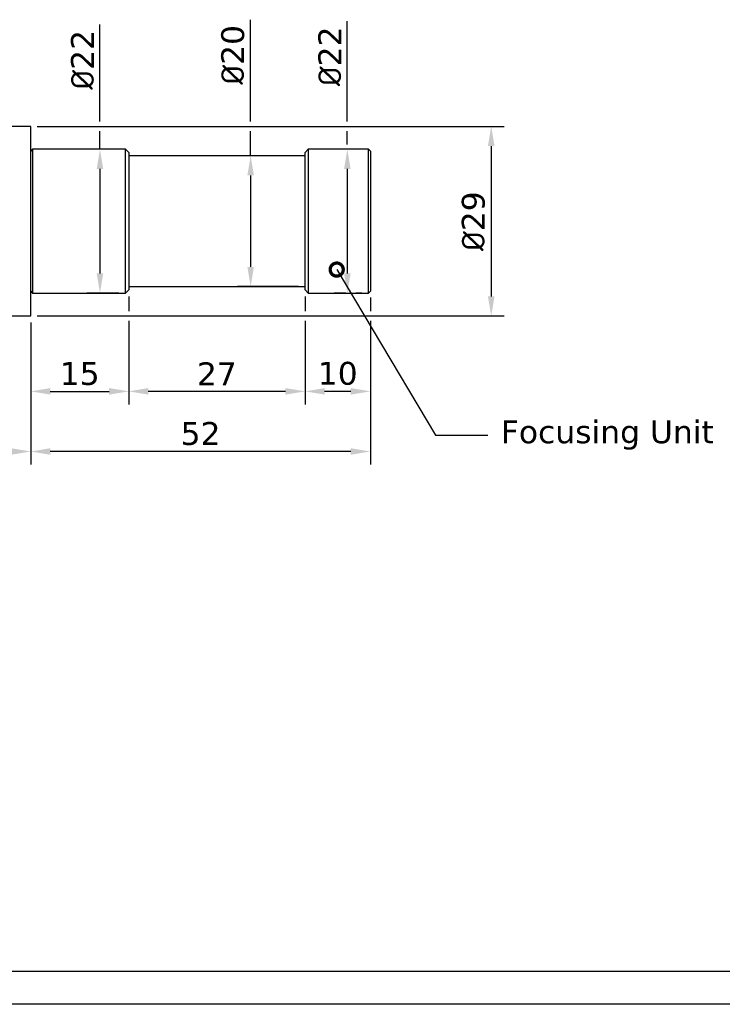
# Model space of a CAD drawing. Header units: millimetres. Extents: x 0 to 420, y 0 to 297.
# Tile 3 of 5: x 155 to 262, y 0 to 151. Entities that reach past the tile are written whole.
import ezdxf
from ezdxf import colors
from ezdxf.entities.mleader import LeaderData, LeaderLine
from ezdxf.math import Vec2, Vec3

# ---------------------------------------------------------------- set-up
doc = ezdxf.new("R2010")
doc.units = ezdxf.units.MM
doc.layers.get('0').update_dxf_attribs({"color": 3, "lineweight": 30})
doc.layers.add('Dimension', color=7, linetype='Continuous', lineweight=30)
doc.layers.add('SLD-0', color=3, linetype='Continuous')
doc.layers.add('Text', color=2, linetype='Continuous')
doc.styles.add('iCoreText', font='verdana.ttf', dxfattribs={"height": 3.5})
doc.styles.add('SLDTEXTSTYLE0', font='TXT', dxfattribs={"width": 0.6})
doc.styles.get("Standard").update_dxf_attribs({"font": 'verdana.ttf'})
doc.dimstyles.new('ISO-iCore', dxfattribs={"dimtxt": 3.5, "dimasz": 3, "dimexe": 2, "dimexo": 1, "dimgap": 0.9, "dimtad": 1, "dimrnd": 0.0005, "dimzin": 12, "dimdsep": 46, "dimtxsty": 'Standard', "dimcen": 0, "dimclrd": 256, "dimclre": 256, "dimclrt": 2, "dimadec": 1, "dimazin": 2, "dimtfac": 1, "dimtmove": 0, "dimatfit": 3, "dimfxl": 1, "dimarcsym": 1})

# ---------------------------------------------------------------- blocks, each defined once
blk = doc.blocks.new('*D67')
at = {"layer": 'Defpoints', "color": 0}
for p in [(208.28, 109.13), (156.28, 105.33), (156.28, 84.59)]:
    blk.add_point(p, dxfattribs=at)
at = {"layer": 'Dimension', "lineweight": -2}
for p, q in [((208.28, 108.13), (208.28, 106.08)), ((156.28, 104.33), (156.28, 82.59)), ((208.28, 104.58), (208.28, 82.59)), ((205.28, 84.59), (159.28, 84.59))]:
    blk.add_line(p, q, dxfattribs=at)
at = {"layer": 'Dimension'}
for points in [[(159.28, 85.09), (159.28, 84.09), (156.28, 84.59)], [(205.28, 84.09), (205.28, 85.09), (208.28, 84.59)]]:
    blk.add_solid(points, dxfattribs=at)
at = {"layer": 'Dimension', "color": 2, "insert": (182.28, 87.31), "char_height": 3.5, "attachment_point": 5}
blk.add_mtext('52', dxfattribs=at)
blk = doc.blocks.new('*D68')
at = {"layer": 'Defpoints', "color": 0}
for p in [(96.28, 105.33), (156.28, 105.33), (96.28, 84.59)]:
    blk.add_point(p, dxfattribs=at)
at = {"layer": 'Dimension', "lineweight": -2}
for p, q in [((96.28, 104.33), (96.28, 82.59)), ((156.28, 104.33), (156.28, 82.59)), ((153.28, 84.59), (99.28, 84.59))]:
    blk.add_line(p, q, dxfattribs=at)
at = {"layer": 'Dimension'}
for points in [[(99.28, 85.09), (99.28, 84.09), (96.28, 84.59)], [(153.28, 84.09), (153.28, 85.09), (156.28, 84.59)]]:
    blk.add_solid(points, dxfattribs=at)
at = {"layer": 'Dimension', "color": 2, "insert": (126.28, 87.31), "char_height": 3.5, "attachment_point": 5}
blk.add_mtext('60', dxfattribs=at)
blk = doc.blocks.new('*D69')
at = {"layer": 'Defpoints', "color": 0}
for p in [(207.98, 130.83), (204.75, 108.83), (207.98, 108.83)]:
    blk.add_point(p, dxfattribs=at)
at = {"layer": 'Dimension', "lineweight": -2}
for p, q in [((204.75, 135.08), (204.75, 150.43)), ((204.75, 131.58), (204.75, 133.58)), ((206.98, 130.83), (202.75, 130.83)), ((204.75, 127.83), (204.75, 111.83)), ((204.53, 108.83), (202.75, 108.83)), ((206.98, 108.83), (206.03, 108.83))]:
    blk.add_line(p, q, dxfattribs=at)
at = {"layer": 'Dimension'}
for points in [[(205.25, 127.83), (204.25, 127.83), (204.75, 130.83)], [(204.25, 111.83), (205.25, 111.83), (204.75, 108.83)]]:
    blk.add_solid(points, dxfattribs=at)
at = {"layer": 'Dimension', "color": 2, "insert": (202.06, 145.05), "char_height": 3.5, "attachment_point": 5, "rotation": 90}
blk.add_mtext('{\\fISOCPEUR|b0|i0|c129|p34;%%C}22', dxfattribs=at)
blk = doc.blocks.new('*D70')
at = {"layer": 'Defpoints', "color": 0}
for p in [(156.28, 134.33), (156.28, 105.33), (226.78, 105.33)]:
    blk.add_point(p, dxfattribs=at)
at = {"layer": 'Dimension', "lineweight": -2}
for p, q in [((157.28, 134.33), (228.78, 134.33)), ((226.78, 131.33), (226.78, 108.33)), ((157.28, 105.33), (228.78, 105.33))]:
    blk.add_line(p, q, dxfattribs=at)
at = {"layer": 'Dimension'}
for points in [[(227.28, 131.33), (226.28, 131.33), (226.78, 134.33)], [(226.28, 108.33), (227.28, 108.33), (226.78, 105.33)]]:
    blk.add_solid(points, dxfattribs=at)
at = {"layer": 'Dimension', "color": 2, "insert": (224.06, 119.83), "char_height": 3.5, "attachment_point": 5, "rotation": 90}
blk.add_mtext('{\\fISOCPEUR|b0|i0|c129|p34;%%C}29', dxfattribs=at)
blk = doc.blocks.new('_DotSmall')
at = {"color": 0, "linetype": 'ByBlock', "const_width": 0.5}
blk.add_lwpolyline([(-0.0625, 0, 1), (0.0625, 0, 1)], format="xyb", close=True, dxfattribs=at)
blk = doc.blocks.new('*D71')
at = {"layer": 'Defpoints', "color": 0}
for p in [(198.28, 109.33), (208.28, 109.13), (198.28, 93.79)]:
    blk.add_point(p, dxfattribs=at)
at = {"layer": 'Dimension', "lineweight": -2}
for p, q in [((198.28, 108.33), (198.28, 106.08)), ((208.28, 108.13), (208.28, 106.08)), ((198.28, 104.58), (198.28, 91.79)), ((208.28, 104.58), (208.28, 91.79)), ((205.28, 93.79), (201.28, 93.79))]:
    blk.add_line(p, q, dxfattribs=at)
at = {"layer": 'Dimension'}
for points in [[(201.28, 94.29), (201.28, 93.29), (198.28, 93.79)], [(205.28, 93.29), (205.28, 94.29), (208.28, 93.79)]]:
    blk.add_solid(points, dxfattribs=at)
at = {"layer": 'Dimension', "color": 2, "insert": (203.28, 96.52), "char_height": 3.5, "attachment_point": 5}
blk.add_mtext('10', dxfattribs=at)
blk = doc.blocks.new('*D72')
at = {"layer": 'Defpoints', "color": 0}
for p in [(171.28, 109.33), (198.28, 109.33), (171.28, 93.79)]:
    blk.add_point(p, dxfattribs=at)
at = {"layer": 'Dimension', "lineweight": -2}
for p, q in [((171.28, 108.33), (171.28, 106.08)), ((198.28, 108.33), (198.28, 106.08)), ((171.28, 104.58), (171.28, 91.79)), ((198.28, 104.58), (198.28, 91.79)), ((195.28, 93.79), (174.28, 93.79))]:
    blk.add_line(p, q, dxfattribs=at)
at = {"layer": 'Dimension'}
for points in [[(174.28, 94.29), (174.28, 93.29), (171.28, 93.79)], [(195.28, 93.29), (195.28, 94.29), (198.28, 93.79)]]:
    blk.add_solid(points, dxfattribs=at)
at = {"layer": 'Dimension', "color": 2, "insert": (184.78, 96.48), "char_height": 3.5, "attachment_point": 5}
blk.add_mtext('27', dxfattribs=at)
blk = doc.blocks.new('*D73')
at = {"layer": 'Defpoints', "color": 0}
for p in [(171.28, 109.33), (156.28, 105.33), (171.28, 93.79)]:
    blk.add_point(p, dxfattribs=at)
at = {"layer": 'Dimension', "lineweight": -2}
for p, q in [((171.28, 108.33), (171.28, 106.08)), ((156.28, 104.33), (156.28, 91.79)), ((171.28, 104.58), (171.28, 95.04)), ((159.28, 93.79), (168.28, 93.79)), ((171.28, 92.54), (171.28, 91.79))]:
    blk.add_line(p, q, dxfattribs=at)
at = {"layer": 'Dimension'}
for points in [[(159.28, 94.29), (159.28, 93.29), (156.28, 93.79)], [(168.28, 93.29), (168.28, 94.29), (171.28, 93.79)]]:
    blk.add_solid(points, dxfattribs=at)
at = {"layer": 'Dimension', "color": 2, "insert": (163.78, 96.49), "char_height": 3.5, "attachment_point": 5}
blk.add_mtext('15', dxfattribs=at)
blk = doc.blocks.new('*D74')
at = {"layer": 'Defpoints', "color": 0}
for p in [(198.28, 129.83), (189.95, 109.83), (198.28, 109.83)]:
    blk.add_point(p, dxfattribs=at)
at = {"layer": 'Dimension', "lineweight": -2}
for p, q in [((189.95, 135.08), (189.95, 150.66)), ((189.95, 129.83), (189.95, 133.58)), ((197.28, 129.83), (187.95, 129.83)), ((189.95, 126.83), (189.95, 112.83)), ((197.28, 109.83), (187.95, 109.83))]:
    blk.add_line(p, q, dxfattribs=at)
at = {"layer": 'Dimension'}
for points in [[(190.45, 126.83), (189.45, 126.83), (189.95, 129.83)], [(189.45, 112.83), (190.45, 112.83), (189.95, 109.83)]]:
    blk.add_solid(points, dxfattribs=at)
at = {"layer": 'Dimension', "color": 2, "insert": (187.23, 145.28), "char_height": 3.5, "attachment_point": 5, "rotation": 90}
blk.add_mtext('{\\fISOCPEUR|b0|i0|c129|p34;%%C}20', dxfattribs=at)
blk = doc.blocks.new('*D75')
at = {"layer": 'Defpoints', "color": 0}
for p in [(170.78, 130.83), (166.88, 108.83), (170.78, 108.83)]:
    blk.add_point(p, dxfattribs=at)
at = {"layer": 'Dimension', "lineweight": -2}
for p, q in [((166.88, 135.08), (166.88, 149.9)), ((166.88, 130.83), (166.88, 133.58)), ((169.78, 130.83), (164.88, 130.83)), ((166.88, 127.83), (166.88, 111.83)), ((169.78, 108.83), (164.88, 108.83))]:
    blk.add_line(p, q, dxfattribs=at)
at = {"layer": 'Dimension'}
for points in [[(167.38, 127.83), (166.38, 127.83), (166.88, 130.83)], [(166.38, 111.83), (167.38, 111.83), (166.88, 108.83)]]:
    blk.add_solid(points, dxfattribs=at)
at = {"layer": 'Dimension', "color": 2, "insert": (164.2, 144.52), "char_height": 3.5, "attachment_point": 5, "rotation": 90}
blk.add_mtext('{\\fISOCPEUR|b0|i0|c129|p34;%%C}22', dxfattribs=at)

msp = doc.modelspace()

# ---------------------------------------------------------------- linework, layer by layer
for p, q in [((156.277, 134.326), (151.026, 134.326)), ((156.277, 119.808), (156.277, 134.326)), ((156.577, 130.826), (156.277, 130.526)), ((170.777, 130.826), (156.577, 130.826)), ((156.577, 130.826), (156.577, 108.826)), ((171.277, 130.326), (170.777, 130.826)), ((170.777, 121.765), (170.777, 130.826)), ((171.277, 130.326), (171.277, 121.677)), ((198.277, 129.826), (171.277, 129.826)), ((198.777, 130.826), (198.277, 130.326)), ((198.277, 109.326), (198.277, 130.326)), ((207.977, 130.826), (198.777, 130.826)), ((198.777, 130.826), (198.777, 108.826)), ((208.277, 130.526), (207.977, 130.826)), ((207.977, 108.826), (207.977, 130.826)), ((208.277, 130.526), (208.277, 109.126)), ((170.777, 108.826), (170.777, 121.765)), ((171.277, 121.677), (171.277, 109.326)), ((156.277, 105.326), (156.277, 119.808)), ((156.277, 109.126), (156.577, 108.826)), ((156.577, 108.826), (170.777, 108.826)), ((170.777, 108.826), (171.277, 109.326)), ((171.277, 109.826), (198.277, 109.826)), ((198.277, 109.326), (198.777, 108.826)), ((198.777, 108.826), (207.977, 108.826)), ((207.977, 108.826), (208.277, 109.126)), ((151.026, 105.326), (156.277, 105.326))]:
    msp.add_line(p, q)
at = {"layer": 'SLD-0', "color": 4, "linetype": 'Continuous', "lineweight": 25}
for p, q in [((415, 5), (5, 5)), ((420, 0), (0, 0))]:
    msp.add_line(p, q, dxfattribs=at)

# ---------------------------------------------------------------- texts
at = {"layer": 'SLD-0', "insert": (5.717, 3.169), "char_height": 1.500283, "attachment_point": 1, "style": 'SLDTEXTSTYLE0'}
msp.add_mtext('THIS DRAWING IS THE COPYRIGHT OF ICORE CO., LTD.. IT MUST NOT BE COPIED, TRANSFERED TO OTHERS AND USED FOR REPRODUCTION WITHOUT WRITTEN PERMISSION.', dxfattribs=at)

# ---------------------------------------------------------------- dimensions: what is measured, and where the dimension line sits
at = {"layer": 'Dimension'}
for base, p1, p2, picture, middle in [((189.949, 109.826), (198.277, 129.826), (198.277, 109.826), '*D74', (189.949, 145.275)), ((166.885, 108.826), (170.777, 130.826), (170.777, 108.826), '*D75', (166.885, 144.517)), ((204.751, 108.826), (207.977, 130.826), (207.977, 108.826), '*D69', (204.751, 145.045))]:
    dim = msp.add_linear_dim(base=base, p1=p1, p2=p2, angle=90, text='{\\fISOCPEUR|b0|i0|c129|p34;%%C}<>', dimstyle='ISO-iCore', dxfattribs=at)
    dim.commit()
    dim.dimension.update_dxf_attribs({"geometry": picture, "text_midpoint": middle, "dimtype": 160})
dim = msp.add_linear_dim(base=(226.785, 105.326), p1=(156.277, 134.326), p2=(156.277, 105.326), angle=90, text='{\\fISOCPEUR|b0|i0|c129|p34;%%C}<>', dimstyle='ISO-iCore', dxfattribs=at)
dim.commit()
dim.dimension.update_dxf_attribs({"geometry": '*D70', "text_midpoint": (224.064, 119.826)})
for base, p1, p2, picture, middle in [((171.277, 93.795), (156.277, 105.326), (171.277, 109.326), '*D73', (163.777, 96.487)), ((156.277, 84.588), (208.277, 109.126), (156.277, 105.326), '*D67', (182.277, 87.311)), ((171.277, 93.795), (198.277, 109.326), (171.277, 109.326), '*D72', (184.777, 96.481)), ((198.277, 93.795), (208.277, 109.126), (198.277, 109.326), '*D71', (203.277, 96.516)), ((96.277, 84.588), (156.277, 105.326), (96.277, 105.326), '*D68', (126.277, 87.31))]:
    dim = msp.add_linear_dim(base=base, p1=p1, p2=p2, dimstyle='ISO-iCore', dxfattribs=at)
    dim.commit()
    dim.dimension.update_dxf_attribs({"geometry": picture, "text_midpoint": middle})

# ---------------------------------------------------------------- leaders
at = {"layer": 'Text'}
ml = msp.add_multileader_mtext('Standard', dxfattribs=at)
ml.set_content('Focusing Unit', color=256, style='iCoreText')
ml.set_leader_properties()
ml.set_arrow_properties(name='DOTSMALL')
ml.build(insert=Vec2(0, 0))
ctx = ml.context
ctx.base_point, ctx.char_height, ctx.plane_origin = Vec3(226.252, 87.093), 3.5, Vec3(189.497, 115.282)
notes = []
notes.append((ctx, [(0, (1, 1, 0), (218.252, 87.093), (1, 0), 8, [(0, [(203.128, 112.423)], 0, [])])]))
ctx.mtext.insert, ctx.mtext.flow_direction = Vec3(228.252, 89.352), 5
for ctx, leaders in notes:
    for number, flags, end, landing, length, lines in leaders:
        leader = LeaderData()
        leader.index, (leader.has_last_leader_line, leader.has_dogleg_vector, leader.attachment_direction) = number, flags
        leader.last_leader_point, leader.dogleg_vector, leader.dogleg_length = Vec3(end), Vec3(landing), length
        for number, points, colour, breaks in lines:
            line = LeaderLine()
            line.index, line.vertices, line.color, line.breaks = number, Vec3.list(points), colors.encode_raw_color(colour), breaks
            leader.lines.append(line)
        ctx.leaders.append(leader)

doc.saveas('drawing.dxf')
